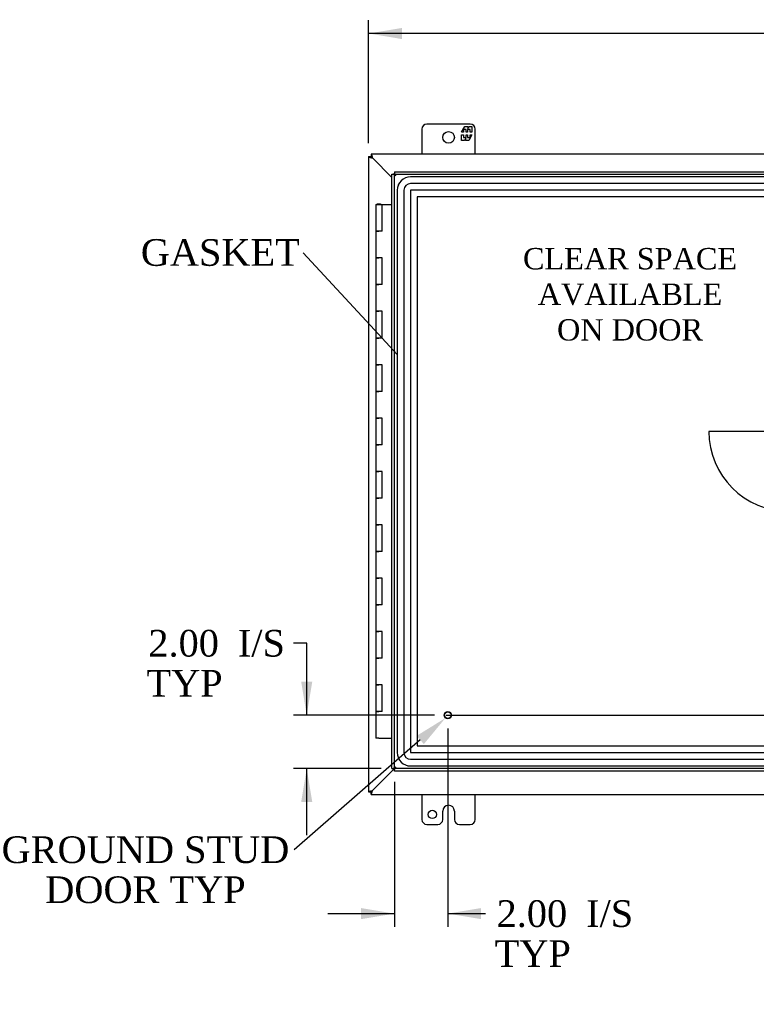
# Model space of a CAD drawing. Header units: inches. Extents: x 1 to 240, y -1 to 159.
# Tile 12 of 26: x 30 to 57, y 63 to 100. Entities that reach past the tile are written whole.
import ezdxf
from ezdxf import colors
from ezdxf.entities.mleader import LeaderData, LeaderLine
from ezdxf.enums import TextEntityAlignment as Align
from ezdxf.lldxf.tags import DXFTag
from ezdxf.math import Vec2, Vec3

# ---------------------------------------------------------------- set-up
doc = ezdxf.new("R2010")
doc.units = ezdxf.units.IN
doc.header["$MEASUREMENT"] = 0
for name, color, linetype in [('COM54746-20', 7, 'Continuous'), ('COM70219', 7, 'Continuous'), ('COM70668-1', 7, 'Continuous'), ('COM71168-1', 7, 'Continuous'), ('Default', 7, 'Continuous'), ('DV1_Default', 7, 'Continuous'), ('FET07710', 7, 'Continuous'), ('STD21878', 7, 'Continuous')]:
    doc.layers.add(name, color=color, linetype=linetype)
doc.styles.add('SEACAD_Times_New_Roman', font='times.ttf')
tags = doc.linetypes.add('CENTER2', pattern=[1.125, 0.75, -0.125, 0.125, -0.125]).pattern_tags.tags
tags[10:11] = [DXFTag(74, 4), DXFTag(75, 0), DXFTag(340, '0'), DXFTag(46, 0.0), DXFTag(50, 0.0), DXFTag(44, 0.0), DXFTag(45, 0.0)]
tags[8:9] = [DXFTag(74, 4), DXFTag(75, 0), DXFTag(340, '0'), DXFTag(46, 0.0), DXFTag(50, 0.0), DXFTag(44, 0.0), DXFTag(45, 0.0)]
tags[6:7] = [DXFTag(74, 4), DXFTag(75, 0), DXFTag(340, '0'), DXFTag(46, 0.0), DXFTag(50, 0.0), DXFTag(44, 0.0), DXFTag(45, 0.0)]
tags[4:5] = [DXFTag(74, 4), DXFTag(75, 0), DXFTag(340, '0'), DXFTag(46, 0.0), DXFTag(50, 0.0), DXFTag(44, 0.0), DXFTag(45, 0.0)]
tags = doc.linetypes.add('HIDDEN2', pattern=[0.1875, 0.125, -0.0625]).pattern_tags.tags
tags[6:7] = [DXFTag(74, 4), DXFTag(75, 0), DXFTag(340, '0'), DXFTag(46, 0.0), DXFTag(50, 0.0), DXFTag(44, 0.0), DXFTag(45, 0.0)]
tags[4:5] = [DXFTag(74, 4), DXFTag(75, 0), DXFTag(340, '0'), DXFTag(46, 0.0), DXFTag(50, 0.0), DXFTag(44, 0.0), DXFTag(45, 0.0)]
doc.dimstyles.new('HAMMOND_(STH_-_240x160)', dxfattribs={"dimtxt": 1, "dimasz": 1.25, "dimexe": 0.5, "dimexo": 0.5, "dimgap": 0.25, "dimtad": 0, "dimtih": 1, "dimtoh": 1, "dimzin": 0, "dimdsep": 46, "dimtxsty": 'SEACAD_Times_New_Roman', "dimblk1": '_SE_FILLED', "dimblk2": '_SE_FILLED', "dimsah": 1, "dimcen": 0.5, "dimadec": 0, "dimazin": 0, "dimtfac": 0.8, "dimtofl": 0, "dimtmove": 0, "dimatfit": 3, "dimfxl": 1, "dimtolj": 1, "dimtzin": 0, "dimarcsym": 0})

# ---------------------------------------------------------------- blocks, each defined once
blk = doc.blocks.new('_SE_FILLED')
at = {"color": 0}
blk.add_line((0, 0), (-1, 0), dxfattribs=at)
blk.add_solid([(0, 0), (-1, -0.1665), (-1, 0.1665), (0, 0)], dxfattribs=at)
blk = doc.blocks.new('SEANNOT_GROUP3')
at = {"layer": 'Default', "color": 7, "linetype": 'CENTER2'}
blk.add_line((45.517, 74.044), (81.714, 74.044), dxfattribs=at)
blk = doc.blocks.new('SE')
at = {"layer": 'COM54746-20', "color": 7, "linetype": 'Continuous'}
for p, q in [((42.889, 93.18), (43.122, 93.18)), ((42.889, 93.18), (42.889, 92.18)), ((42.943, 93.189), (42.943, 93.215)), ((42.943, 93.215), (42.993, 93.215)), ((42.993, 93.189), (42.943, 93.189)), ((42.956, 93.189), (42.956, 93.18)), ((42.993, 93.215), (43.018, 93.215)), ((42.993, 93.189), (43.018, 93.189)), ((43.018, 93.215), (43.068, 93.215)), ((43.068, 93.189), (43.018, 93.189)), ((43.056, 93.18), (43.056, 93.189)), ((43.068, 93.215), (43.068, 93.189)), ((43.122, 93.18), (43.491, 93.18)), ((43.122, 92.18), (43.122, 93.18)), ((42.889, 92.18), (43.006, 92.18)), ((42.889, 92.18), (42.889, 91.18)), ((43.006, 92.18), (42.889, 92.18)), ((43.122, 92.18), (43.006, 92.18)), ((42.889, 91.18), (43.006, 91.18)), ((43.006, 91.18), (42.889, 91.18)), ((42.889, 91.18), (42.889, 90.18)), ((43.122, 91.18), (43.006, 91.18)), ((43.122, 90.18), (43.122, 91.18)), ((42.889, 90.18), (43.006, 90.18)), ((42.889, 90.18), (42.889, 89.18)), ((43.006, 90.18), (42.889, 90.18)), ((43.122, 90.18), (43.006, 90.18)), ((42.889, 89.18), (43.006, 89.18)), ((43.006, 89.18), (42.889, 89.18)), ((42.889, 89.18), (42.889, 88.18)), ((43.122, 89.18), (43.006, 89.18)), ((43.122, 88.18), (43.122, 89.18)), ((42.889, 88.18), (43.006, 88.18)), ((42.889, 88.18), (42.889, 87.18)), ((43.006, 88.18), (42.889, 88.18)), ((43.122, 88.18), (43.006, 88.18)), ((42.889, 87.18), (43.006, 87.18)), ((43.006, 87.18), (42.889, 87.18)), ((42.889, 87.18), (42.889, 86.18)), ((43.122, 87.18), (43.006, 87.18)), ((43.122, 86.18), (43.122, 87.18)), ((42.889, 86.18), (43.006, 86.18)), ((42.889, 86.18), (42.889, 85.18)), ((43.006, 86.18), (42.889, 86.18)), ((43.122, 86.18), (43.006, 86.18)), ((42.889, 85.18), (43.006, 85.18)), ((43.006, 85.18), (42.889, 85.18)), ((42.889, 85.18), (42.889, 84.18)), ((43.122, 85.18), (43.006, 85.18)), ((43.122, 84.18), (43.122, 85.18)), ((42.889, 84.18), (43.006, 84.18)), ((42.889, 84.18), (42.889, 83.18)), ((43.006, 84.18), (42.889, 84.18)), ((43.122, 84.18), (43.006, 84.18)), ((42.889, 83.18), (43.006, 83.18)), ((43.006, 83.18), (42.889, 83.18)), ((42.889, 83.18), (42.889, 82.18)), ((43.122, 83.18), (43.006, 83.18)), ((43.122, 82.18), (43.122, 83.18)), ((42.889, 82.18), (43.006, 82.18)), ((42.889, 82.18), (42.889, 81.18)), ((43.006, 82.18), (42.889, 82.18)), ((43.122, 82.18), (43.006, 82.18)), ((42.889, 81.18), (43.006, 81.18)), ((43.006, 81.18), (42.889, 81.18)), ((42.889, 81.18), (42.889, 80.18)), ((43.122, 81.18), (43.006, 81.18)), ((43.122, 80.18), (43.122, 81.18)), ((42.889, 80.18), (43.006, 80.18)), ((42.889, 80.18), (42.889, 79.18)), ((43.006, 80.18), (42.889, 80.18)), ((43.122, 80.18), (43.006, 80.18)), ((42.889, 79.18), (43.006, 79.18)), ((43.006, 79.18), (42.889, 79.18)), ((42.889, 79.18), (42.889, 78.18)), ((43.122, 79.18), (43.006, 79.18)), ((43.122, 78.18), (43.122, 79.18)), ((42.889, 78.18), (43.006, 78.18)), ((42.889, 78.18), (42.889, 77.18)), ((43.006, 78.18), (42.889, 78.18)), ((43.122, 78.18), (43.006, 78.18)), ((42.889, 77.18), (43.006, 77.18)), ((43.006, 77.18), (42.889, 77.18)), ((42.889, 77.18), (42.889, 76.18)), ((43.122, 77.18), (43.006, 77.18)), ((43.122, 76.18), (43.122, 77.18)), ((42.889, 76.18), (43.006, 76.18)), ((42.889, 76.18), (42.889, 75.18)), ((43.006, 76.18), (42.889, 76.18)), ((43.122, 76.18), (43.006, 76.18)), ((42.889, 75.18), (43.006, 75.18)), ((43.006, 75.18), (42.889, 75.18)), ((42.889, 75.18), (42.889, 74.18)), ((43.122, 75.18), (43.006, 75.18)), ((43.122, 74.18), (43.122, 75.18)), ((42.889, 74.18), (43.006, 74.18)), ((42.889, 74.18), (42.889, 73.18)), ((43.006, 74.18), (42.889, 74.18)), ((43.122, 74.18), (43.006, 74.18)), ((43.006, 73.18), (42.889, 73.18)), ((43.006, 73.18), (43.491, 73.18))]:
    blk.add_line(p, q, dxfattribs=at)
at = {"layer": 'COM70219', "color": 7, "linetype": 'HIDDEN2'}
for p, q in [((61.637, 94.221), (44.192, 94.221)), ((61.637, 94.22), (44.192, 94.22)), ((61.637, 93.971), (44.192, 93.971)), ((43.692, 93.721), (43.692, 72.64)), ((43.693, 93.721), (43.693, 72.64)), ((43.942, 93.721), (43.942, 72.64)), ((44.191, 93.721), (44.191, 72.64)), ((61.637, 93.722), (44.192, 93.722)), ((61.637, 93.721), (44.192, 93.721)), ((44.192, 93.721), (44.192, 72.64)), ((44.192, 72.64), (61.637, 72.64)), ((44.192, 72.639), (61.637, 72.639)), ((44.192, 72.39), (61.637, 72.39)), ((44.192, 72.141), (61.637, 72.141)), ((44.192, 72.14), (61.637, 72.14))]:
    blk.add_line(p, q, dxfattribs=at)
for centre, radius, start, end in [((44.192, 93.721), 0.5, 90, 180), ((44.192, 93.721), 0.499, 90, 180), ((44.192, 93.721), 0.25, 90, 180), ((44.192, 93.721), 0.001, 90, 180), ((44.192, 72.64), 0.5, 180, 270), ((44.192, 72.64), 0.499, 180, 270), ((44.192, 72.64), 0.25, 180, 270), ((44.192, 72.64), 0.001, 180, 270)]:
    blk.add_arc(centre, radius, start, end, dxfattribs=at)
at = {"layer": 'COM70668-1', "color": 7, "linetype": 'Continuous'}
for p, q in [((42.616, 94.979), (42.711, 94.979)), ((42.616, 94.979), (42.616, 71.169)), ((42.711, 95.074), (42.711, 94.979)), ((84.52, 95.074), (42.711, 95.074)), ((42.759, 94.931), (43.491, 94.199)), ((42.759, 94.931), (43.491, 94.199)), ((42.759, 71.217), (43.58, 72.039)), ((42.759, 71.217), (43.58, 72.039)), ((42.616, 71.169), (42.711, 71.169)), ((42.711, 71.074), (42.711, 71.169)), ((42.711, 71.074), (84.52, 71.074))]:
    blk.add_line(p, q, dxfattribs=at)
for points, knots in [([(42.616, 94.979), (42.616, 94.977), (42.616, 94.975), (42.62, 94.971), (42.623, 94.969), (42.63, 94.965), (42.634, 94.963), (42.645, 94.959), (42.651, 94.957), (42.664, 94.953), (42.671, 94.951), (42.687, 94.947), (42.695, 94.945), (42.721, 94.939), (42.74, 94.935), (42.759, 94.931)], [0, 0, 0, 0, 0.125, 0.125, 0.25, 0.25, 0.375, 0.375, 0.5, 0.5, 0.625, 0.625, 0.75, 0.75, 1, 1, 1, 1]), ([(42.711, 95.074), (42.713, 95.074), (42.715, 95.073), (42.719, 95.07), (42.721, 95.067), (42.725, 95.06), (42.727, 95.055), (42.731, 95.045), (42.733, 95.039), (42.737, 95.026), (42.739, 95.019), (42.743, 95.003), (42.745, 94.995), (42.751, 94.969), (42.755, 94.95), (42.759, 94.931)], [0, 0, 0, 0, 0.125, 0.125, 0.25, 0.25, 0.375, 0.375, 0.5, 0.5, 0.625, 0.625, 0.75, 0.75, 1, 1, 1, 1]), ([(42.711, 94.979), (42.715, 94.979), (42.719, 94.978), (42.727, 94.973), (42.731, 94.97), (42.739, 94.961), (42.743, 94.955), (42.751, 94.944), (42.755, 94.938), (42.759, 94.931)], [0, 0, 0, 0, 0.25, 0.25, 0.5, 0.5, 0.75, 0.75, 1, 1, 1, 1]), ([(42.711, 94.979), (42.711, 94.975), (42.712, 94.971), (42.717, 94.963), (42.72, 94.959), (42.729, 94.951), (42.734, 94.947), (42.746, 94.939), (42.752, 94.935), (42.759, 94.931)], [0, 0, 0, 0, 0.25, 0.25, 0.5, 0.5, 0.75, 0.75, 1, 1, 1, 1]), ([(42.616, 71.169), (42.616, 71.171), (42.616, 71.173), (42.62, 71.177), (42.623, 71.179), (42.63, 71.183), (42.634, 71.185), (42.645, 71.189), (42.651, 71.191), (42.664, 71.195), (42.671, 71.197), (42.687, 71.201), (42.695, 71.203), (42.721, 71.209), (42.74, 71.213), (42.759, 71.217)], [0, 0, 0, 0, 0.125, 0.125, 0.25, 0.25, 0.375, 0.375, 0.5, 0.5, 0.625, 0.625, 0.75, 0.75, 1, 1, 1, 1]), ([(42.711, 71.169), (42.711, 71.173), (42.712, 71.177), (42.717, 71.185), (42.72, 71.189), (42.729, 71.197), (42.734, 71.201), (42.746, 71.209), (42.752, 71.213), (42.759, 71.217)], [0, 0, 0, 0, 0.25, 0.25, 0.5, 0.5, 0.75, 0.75, 1, 1, 1, 1]), ([(42.711, 71.074), (42.713, 71.074), (42.715, 71.075), (42.719, 71.079), (42.721, 71.081), (42.725, 71.089), (42.727, 71.093), (42.731, 71.103), (42.733, 71.109), (42.737, 71.123), (42.739, 71.13), (42.743, 71.145), (42.745, 71.154), (42.751, 71.18), (42.755, 71.198), (42.759, 71.217)], [0, 0, 0, 0, 0.125, 0.125, 0.25, 0.25, 0.375, 0.375, 0.5, 0.5, 0.625, 0.625, 0.75, 0.75, 1, 1, 1, 1]), ([(42.711, 71.169), (42.715, 71.169), (42.719, 71.17), (42.727, 71.175), (42.731, 71.179), (42.739, 71.188), (42.743, 71.193), (42.751, 71.205), (42.755, 71.211), (42.759, 71.217)], [0, 0, 0, 0, 0.25, 0.25, 0.5, 0.5, 0.75, 0.75, 1, 1, 1, 1])]:
    blk.add_open_spline(points, degree=3, knots=knots, dxfattribs=at)
at = {"layer": 'COM71168-1', "color": 7, "linetype": 'Continuous'}
for p, q in [((43.491, 72.044), (43.491, 94.316)), ((43.491, 94.316), (43.546, 94.316)), ((43.585, 94.316), (43.546, 94.316)), ((43.586, 94.411), (62.395, 94.411)), ((43.586, 94.411), (43.586, 94.355)), ((43.586, 94.316), (43.586, 94.355)), ((43.625, 94.277), (43.586, 94.316)), ((43.633, 94.269), (43.633, 94.269)), ((43.634, 94.268), (43.633, 94.269)), ((43.633, 94.268), (43.634, 94.268)), ((43.633, 94.268), (43.633, 94.268)), ((43.634, 94.268), (43.634, 94.268)), ((43.491, 72.044), (43.546, 72.044)), ((43.585, 72.044), (43.546, 72.044)), ((43.624, 72.083), (43.585, 72.044)), ((43.586, 72.044), (43.586, 72.005)), ((43.586, 71.949), (43.586, 72.005)), ((43.634, 72.092), (43.633, 72.092)), ((43.633, 72.092), (43.633, 72.092)), ((43.633, 72.092), (43.634, 72.092)), ((43.634, 72.092), (43.634, 72.092)), ((62.395, 71.949), (43.586, 71.949))]:
    blk.add_line(p, q, dxfattribs=at)
at = {"layer": 'COM71168-1', "color": 7, "linetype": 'HIDDEN2'}
for p, q in [((43.586, 94.316), (62.395, 94.316)), ((43.586, 72.044), (43.586, 94.316)), ((62.395, 72.044), (43.586, 72.044))]:
    blk.add_line(p, q, dxfattribs=at)
at = {"layer": 'COM71168-1', "color": 7, "linetype": 'Continuous'}
for centre, start, end in [((44.115, 95.246), 238.5613, 243.7633), ((42.656, 93.787), 26.2367, 31.4387), ((44.115, 71.114), 116.2367, 121.4387), ((42.656, 72.574), 328.5613, 333.7633)]:
    blk.add_arc(centre, 1.09, start, end, dxfattribs=at)
at = {"layer": 'DV1_Default', "color": 7, "linetype": 'HIDDEN2'}
for p, q in [((58.369, 93.472), (44.441, 93.472)), ((44.441, 93.472), (44.441, 72.889)), ((58.369, 84.68), (55.369, 84.68)), ((44.441, 72.889), (58.369, 72.889))]:
    blk.add_line(p, q, dxfattribs=at)
blk.add_arc((58.369, 84.68), 3, 180, 270, dxfattribs=at)
at = {"layer": 'FET07710', "color": 7, "linetype": 'Continuous'}
for p, q in [((44.616, 96.012), (44.616, 95.074)), ((46.428, 96.199), (44.803, 96.199)), ((46.105, 95.894), (46.228, 96.106)), ((46.268, 96), (46.17, 96)), ((46.17, 96), (46.17, 95.894)), ((46.228, 96.106), (46.337, 96.106)), ((46.268, 95.894), (46.268, 96)), ((46.426, 96), (46.328, 96)), ((46.328, 96), (46.328, 95.894)), ((46.337, 96.106), (46.337, 96.029)), ((46.337, 96.029), (46.382, 96.106)), ((46.382, 96.106), (46.491, 96.106)), ((46.426, 95.894), (46.426, 96)), ((46.491, 96.106), (46.491, 95.894)), ((46.616, 95.074), (46.616, 96.012)), ((46.17, 95.894), (46.105, 95.894)), ((46.105, 95.584), (46.105, 95.797)), ((46.105, 95.797), (46.17, 95.797)), ((46.214, 95.584), (46.105, 95.584)), ((46.17, 95.797), (46.17, 95.691)), ((46.17, 95.691), (46.268, 95.691)), ((46.259, 95.662), (46.214, 95.584)), ((46.259, 95.584), (46.259, 95.662)), ((46.368, 95.584), (46.259, 95.584)), ((46.328, 95.894), (46.268, 95.894)), ((46.268, 95.691), (46.268, 95.797)), ((46.268, 95.797), (46.328, 95.797)), ((46.328, 95.797), (46.328, 95.691)), ((46.328, 95.691), (46.426, 95.691)), ((46.491, 95.797), (46.368, 95.584)), ((46.491, 95.894), (46.426, 95.894)), ((46.426, 95.691), (46.426, 95.797)), ((46.426, 95.797), (46.491, 95.797)), ((44.616, 71.074), (44.616, 70.137)), ((46.616, 70.137), (46.616, 71.074)), ((45.615, 70.667), (45.616, 70.667)), ((45.397, 70.137), (45.397, 70.449)), ((45.834, 70.449), (45.834, 70.137)), ((44.803, 69.949), (45.21, 69.949)), ((46.021, 69.949), (46.428, 69.949))]:
    blk.add_line(p, q, dxfattribs=at)
for centre, radius in [((45.616, 95.699), 0.219), ((45.006, 70.324), 0.156)]:
    blk.add_circle(centre, radius, dxfattribs=at)
for centre, radius, start, end in [((44.803, 96.012), 0.188, 90, 180), ((46.428, 96.012), 0.188, 0, 90), ((45.615, 70.449), 0.218, 90, 180), ((45.616, 70.449), 0.218, 0, 90), ((44.803, 70.137), 0.188, 180, 270), ((45.21, 70.137), 0.188, 270, 0), ((46.021, 70.137), 0.188, 180, 270), ((46.428, 70.137), 0.188, 270, 0)]:
    blk.add_arc(centre, radius, start, end, dxfattribs=at)
at = {"layer": 'STD21878', "color": 7, "linetype": 'HIDDEN2'}
for radius in [0.141, 0.125]:
    blk.add_circle((45.586, 74.044), radius, dxfattribs=at)
at = {"layer": 'DV1_Default', "insert": (52.415, 91.553), "char_height": 0.8, "width": 7.94597, "attachment_point": 2}
blk.add_mtext('{\\fTimes New Roman|b0||i0||c0|p34;\\C7;\\H0.8;\\W1.;CLEAR SPACE\\P}{\\fTimes New Roman|b0||i0||c0|p34;\\C7;\\H0.8;\\W1.;AVAILABLE \\P}{\\fTimes New Roman|b0||i0||c0|p34;\\C7;\\H0.8;\\W1.;ON DOOR}', dxfattribs=at)
blk = doc.blocks.new('DMBLK4792')
at = {"layer": 'Default', "linetype": 'Continuous'}
for points in [[(43.866, 99.801), (42.616, 99.593), (43.866, 99.384)], [(83.366, 99.801), (83.366, 99.384), (84.616, 99.593)]]:
    blk.add_hatch(color=7, dxfattribs=at).paths.add_polyline_path(points)
at = {"layer": 'Default', "color": 7, "linetype": 'Continuous'}
for p, q in [((42.616, 95.479), (42.616, 100.093)), ((84.616, 95.479), (84.616, 100.093)), ((61.559, 99.593), (42.616, 99.593)), ((84.616, 99.593), (65.672, 99.593))]:
    blk.add_line(p, q, dxfattribs=at)
at = {"layer": 'Default', "color": 7, "linetype": 'Continuous', "style": 'SEACAD_Times_New_Roman'}
blk.add_text('42.00', height=1, dxfattribs=at).set_placement((61.909, 100.093), align=Align.TOP_LEFT)
blk = doc.blocks.new('DMBLK4805')
at = {"layer": 'Default', "linetype": 'Continuous'}
for points in [[(42.336, 66.399), (43.586, 66.607), (42.336, 66.815)], [(46.836, 66.399), (46.836, 66.815), (45.586, 66.607)]]:
    blk.add_hatch(color=7, dxfattribs=at).paths.add_polyline_path(points)
at = {"layer": 'Default', "color": 7, "linetype": 'Continuous'}
for p, q in [((45.586, 73.544), (45.586, 66.107)), ((43.586, 71.544), (43.586, 66.107)), ((41.086, 66.607), (43.586, 66.607)), ((45.586, 66.607), (46.495, 66.607)), ((46.495, 66.607), (46.995, 66.607))]:
    blk.add_line(p, q, dxfattribs=at)
at = {"layer": 'Default', "color": 7, "linetype": 'Continuous', "style": 'SEACAD_Times_New_Roman'}
for s, p in [('I/S', (50.77, 67.107)), ('2.00', (47.416, 67.107)), ('TYP', (47.345, 65.607))]:
    blk.add_text(s, height=1, dxfattribs=at).set_placement(p, align=Align.TOP_LEFT)
blk = doc.blocks.new('DMBLK4806')
at = {"layer": 'Default', "linetype": 'Continuous'}
for points in [[(40.091, 75.294), (40.299, 74.044), (40.507, 75.294)], [(40.091, 70.794), (40.507, 70.794), (40.299, 72.044)]]:
    blk.add_hatch(color=7, dxfattribs=at).paths.add_polyline_path(points)
at = {"layer": 'Default', "color": 7, "linetype": 'Continuous'}
for p, q in [((40.299, 76.74), (39.799, 76.74)), ((40.299, 74.044), (40.299, 76.74)), ((45.086, 74.044), (39.799, 74.044)), ((43.086, 72.044), (39.799, 72.044)), ((40.299, 69.544), (40.299, 72.044))]:
    blk.add_line(p, q, dxfattribs=at)
at = {"layer": 'Default', "color": 7, "linetype": 'Continuous', "style": 'SEACAD_Times_New_Roman'}
for s, p in [('2.00', (34.365, 77.24)), ('I/S', (37.719, 77.24)), ('TYP', (34.294, 75.74))]:
    blk.add_text(s, height=1, dxfattribs=at).set_placement(p, align=Align.TOP_LEFT)

msp = doc.modelspace()

# ---------------------------------------------------------------- block references
at = {"layer": 'Default'}
for name in ['SE', 'SEANNOT_GROUP3']:
    msp.add_blockref(name, (0, 0), dxfattribs=at)

# ---------------------------------------------------------------- dimensions: what is measured, and where the dimension line sits
at = {"layer": 'Default', "color": 7, "linetype": 'Continuous'}
dim = msp.add_linear_dim(base=(42.616, 99.593), p1=(84.616, 94.979), p2=(42.616, 94.979), text='\\A1;<>', dimstyle='HAMMOND_(STH_-_240x160)', dxfattribs=at)
dim.commit()
dim.dimension.update_dxf_attribs({"geometry": 'DMBLK4792', "text_midpoint": (63.616, 99.593), "dimtype": 160})
dim = msp.add_linear_dim(base=(40.299, 74.044), p1=(43.586, 72.044), p2=(45.586, 74.044), angle=90, text='\\A1;<> I/S\\PTYP', dimstyle='HAMMOND_(STH_-_240x160)', override={"dimtmove": 1}, dxfattribs=at)
dim.commit()
dim.dimension.update_dxf_attribs({"geometry": 'DMBLK4806', "text_midpoint": (39.799, 76.74), "dimtype": 160})
dim = msp.add_linear_dim(base=(45.586, 66.607), p1=(43.586, 72.044), p2=(45.586, 74.044), text='\\A1;<> I/S\\PTYP', dimstyle='HAMMOND_(STH_-_240x160)', override={"dimtmove": 1}, dxfattribs=at)
dim.commit()
dim.dimension.update_dxf_attribs({"geometry": 'DMBLK4805', "text_midpoint": (46.995, 66.607), "dimtype": 160})

# ---------------------------------------------------------------- leaders
ml = msp.add_multileader_mtext('Standard', dxfattribs=at)
ml.set_content('{\\pxsm0.9;\\fTimes New Roman|b0||i0||c0|p34;\\W1.;GASKET\\P}', color=7)
ml.set_leader_properties()
ml.set_arrow_properties(name='_SE_FILLED')
ml.build(insert=Vec2(0, 0))
ml.multileader.update_dxf_attribs({"dogleg_length": 0, "arrow_head_size": 1.25})
ctx = ml.context
ctx.base_point, ctx.char_height, ctx.arrow_head_size, ctx.landing_gap_size = Vec3(33.991, 90.965), 1, 1.25, 0.35
notes = []
notes.append((ctx, [(0, (1, 1, 0), (40.17, 91.375), (-1, 0), 0, [(0, [(43.693, 87.567)], 0, [])])]))
ctx.mtext.insert = Vec3(34.081, 91.886)
ml = msp.add_multileader_mtext('Standard', dxfattribs=at)
ml.set_content('{\\pxsm0.9;\\fTimes New Roman|b0||i0||c0|p34;\\W1.;GROUND STUD\\PDOOR TYP\\P}', color=7)
ml.set_leader_properties()
ml.build(insert=Vec2(0, 0))
ml.multileader.update_dxf_attribs({"dogleg_length": 0, "arrow_head_size": 1.25})
ctx = ml.context
ctx.base_point, ctx.char_height, ctx.arrow_head_size, ctx.landing_gap_size = Vec3(28.946, 68.582), 1, 1.25, 0.35
ctx.text_align_type = 1
notes.append((ctx, [(0, (1, 1, 0), (39.826, 68.992), (-1, 0), 0, [(0, [(45.496, 73.936)], 0, [])])]))
ctx.mtext.insert, ctx.mtext.alignment = Vec3(34.256, 69.503), 2
for ctx, leaders in notes:
    for number, flags, end, landing, length, lines in leaders:
        leader = LeaderData()
        leader.index, (leader.has_last_leader_line, leader.has_dogleg_vector, leader.attachment_direction) = number, flags
        leader.last_leader_point, leader.dogleg_vector, leader.dogleg_length = Vec3(end), Vec3(landing), length
        for number, points, colour, breaks in lines:
            line = LeaderLine()
            line.index, line.vertices, line.color, line.breaks = number, Vec3.list(points), colors.encode_raw_color(colour), breaks
            leader.lines.append(line)
        ctx.leaders.append(leader)

doc.saveas('drawing.dxf')
